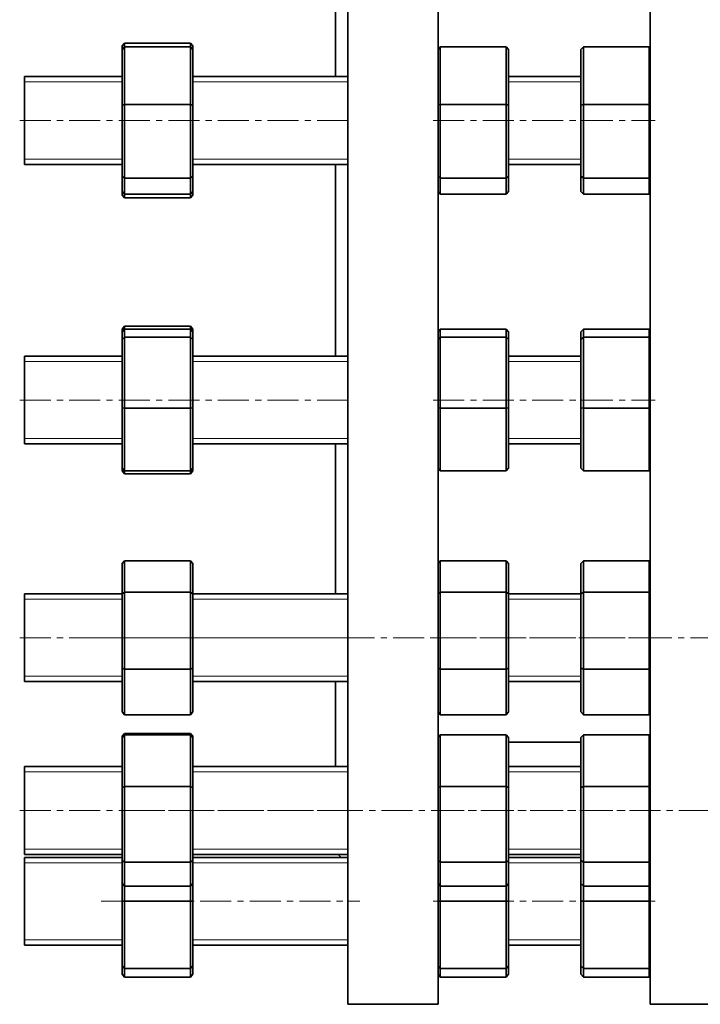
# Model space of a CAD drawing. Header units: millimetres. Extents: x -537 to 996, y 1 to 959.
# Tile 1 of 5: x -537 to -258, y 114 to 518. Entities that reach past the tile are written whole.
import ezdxf

# ---------------------------------------------------------------- set-up
doc = ezdxf.new("R2010")
doc.units = ezdxf.units.MM
doc.linetypes.add('CENTERX2', pattern=[20.32, 12.7, -2.54, 2.54, -2.54])
doc.layers.add('NOTE', color=7, linetype='Continuous')

msp = doc.modelspace()

# ---------------------------------------------------------------- linework, layer by layer
at = {"color": 7, "linetype": 'Continuous', "lineweight": 35}
for p, q in [((-407.05, 494.49), (-407.05, 536.72)), ((-402.05, 114.22), (-402.05, 536.72)), ((-365.05, 114.22), (-365.05, 536.72)), ((-278.05, 114.22), (-278.05, 536.72)), ((-493.55, 508.25), (-494.55, 507.09)), ((-494.55, 505.59), (-494.55, 507.09)), ((-494.55, 505.59), (-493.55, 506.69)), ((-494.55, 482.85), (-494.55, 505.59)), ((-493.55, 508.25), (-493.55, 506.69)), ((-466.55, 508.25), (-493.55, 508.25)), ((-493.55, 506.69), (-493.55, 483.09)), ((-466.55, 506.69), (-493.55, 506.69)), ((-466.55, 506.69), (-466.55, 508.25)), ((-466.55, 508.25), (-465.55, 507.09)), ((-466.55, 483.09), (-466.55, 506.69)), ((-465.55, 505.59), (-466.55, 506.69)), ((-465.55, 507.09), (-465.55, 505.59)), ((-465.55, 505.59), (-465.55, 482.85)), ((-365.05, 505.66), (-364.12, 506.69)), ((-364.12, 506.69), (-364.12, 483.09)), ((-337.12, 506.69), (-364.12, 506.69)), ((-337.12, 483.09), (-337.12, 506.69)), ((-336.12, 505.59), (-337.12, 506.69)), ((-336.12, 505.59), (-336.12, 482.85)), ((-306.47, 505.59), (-305.47, 506.69)), ((-306.47, 482.85), (-306.47, 505.59)), ((-305.47, 506.69), (-305.47, 483.09)), ((-278.47, 506.69), (-305.47, 506.69)), ((-278.47, 483.09), (-278.47, 506.69)), ((-278.05, 506.23), (-278.47, 506.69)), ((-494.55, 494.49), (-534.55, 494.49)), ((-534.55, 458.49), (-534.55, 494.49)), ((-402.05, 494.49), (-465.55, 494.49)), ((-306.47, 494.49), (-336.12, 494.49)), ((-494.55, 482.85), (-493.55, 483.09)), ((-494.55, 453.75), (-494.55, 482.85)), ((-493.55, 483.09), (-493.55, 452.89)), ((-466.55, 483.09), (-493.55, 483.09)), ((-466.55, 483.09), (-465.55, 482.85)), ((-466.55, 452.89), (-466.55, 483.09)), ((-465.55, 482.85), (-465.55, 453.75)), ((-365.05, 482.87), (-364.12, 483.09)), ((-364.12, 483.09), (-364.12, 452.89)), ((-337.12, 483.09), (-364.12, 483.09)), ((-337.12, 452.89), (-337.12, 483.09)), ((-337.12, 483.09), (-336.12, 482.85)), ((-336.12, 482.85), (-336.12, 453.75)), ((-306.47, 482.85), (-305.47, 483.09)), ((-306.47, 453.75), (-306.47, 482.85)), ((-305.47, 483.09), (-305.47, 452.89)), ((-278.47, 483.09), (-305.47, 483.09)), ((-278.47, 452.89), (-278.47, 483.09)), ((-278.47, 483.09), (-278.05, 482.99)), ((-534.55, 458.49), (-494.55, 458.49)), ((-465.55, 458.49), (-402.05, 458.49)), ((-407.05, 379.93), (-407.05, 458.49)), ((-336.12, 458.49), (-306.47, 458.49)), ((-494.55, 453.75), (-493.55, 452.89)), ((-494.55, 447.39), (-494.55, 453.75)), ((-466.55, 452.89), (-493.55, 452.89)), ((-493.55, 452.89), (-493.55, 446.29)), ((-466.55, 452.89), (-465.55, 453.75)), ((-466.55, 446.29), (-466.55, 452.89)), ((-465.55, 453.75), (-465.55, 447.39)), ((-365.05, 453.69), (-364.12, 452.89)), ((-337.12, 452.89), (-364.12, 452.89)), ((-364.12, 452.89), (-364.12, 446.29)), ((-337.12, 452.89), (-336.12, 453.75)), ((-337.12, 446.29), (-337.12, 452.89)), ((-336.12, 453.75), (-336.12, 447.39)), ((-306.47, 453.75), (-305.47, 452.89)), ((-306.47, 447.39), (-306.47, 453.75)), ((-278.47, 452.89), (-305.47, 452.89)), ((-305.47, 452.89), (-305.47, 446.29)), ((-278.47, 452.89), (-278.05, 453.25)), ((-278.47, 446.29), (-278.47, 452.89)), ((-493.55, 446.29), (-494.55, 447.39)), ((-494.55, 445.89), (-494.55, 447.39)), ((-494.55, 445.89), (-493.55, 444.74)), ((-466.55, 446.29), (-493.55, 446.29)), ((-493.55, 446.29), (-493.55, 444.74)), ((-466.55, 444.74), (-493.55, 444.74)), ((-466.55, 446.29), (-465.55, 447.39)), ((-466.55, 444.74), (-466.55, 446.29)), ((-465.55, 445.89), (-466.55, 444.74)), ((-465.55, 447.39), (-465.55, 445.89)), ((-364.12, 446.29), (-365.05, 447.32)), ((-337.12, 446.29), (-364.12, 446.29)), ((-337.12, 446.29), (-336.12, 447.39)), ((-305.47, 446.29), (-306.47, 447.39)), ((-278.47, 446.29), (-305.47, 446.29)), ((-278.47, 446.29), (-278.05, 446.75)), ((-493.55, 392.13), (-494.55, 391.03)), ((-493.55, 392.13), (-493.55, 390.94)), ((-466.55, 392.13), (-493.55, 392.13)), ((-466.55, 390.94), (-466.55, 392.13)), ((-466.55, 392.13), (-465.55, 391.03)), ((-494.55, 389.89), (-494.55, 391.03)), ((-493.55, 390.94), (-494.55, 389.89)), ((-494.55, 386.69), (-494.55, 389.89)), ((-494.55, 386.69), (-493.55, 387.62)), ((-493.55, 390.94), (-493.55, 387.62)), ((-466.55, 390.94), (-493.55, 390.94)), ((-493.55, 387.62), (-493.55, 358.61)), ((-466.55, 387.62), (-493.55, 387.62)), ((-466.55, 387.62), (-466.55, 390.94)), ((-465.55, 389.89), (-466.55, 390.94)), ((-466.55, 358.61), (-466.55, 387.62)), ((-465.55, 386.69), (-466.55, 387.62)), ((-465.55, 391.03), (-465.55, 389.89)), ((-465.55, 389.89), (-465.55, 386.69)), ((-364.12, 390.94), (-365.05, 389.95)), ((-365.05, 386.75), (-364.12, 387.62)), ((-364.12, 390.94), (-364.12, 387.62)), ((-337.12, 390.94), (-364.12, 390.94)), ((-364.12, 387.62), (-364.12, 358.61)), ((-337.12, 387.62), (-364.12, 387.62)), ((-337.12, 387.62), (-337.12, 390.94)), ((-336.12, 389.89), (-337.12, 390.94)), ((-337.12, 358.61), (-337.12, 387.62)), ((-336.12, 386.69), (-337.12, 387.62)), ((-336.12, 389.89), (-336.12, 386.69)), ((-305.47, 390.94), (-306.47, 389.89)), ((-306.47, 386.69), (-306.47, 389.89)), ((-306.47, 386.69), (-305.47, 387.62)), ((-305.47, 390.94), (-305.47, 387.62)), ((-278.47, 390.94), (-305.47, 390.94)), ((-305.47, 387.62), (-305.47, 358.61)), ((-278.47, 387.62), (-305.47, 387.62)), ((-278.47, 387.62), (-278.47, 390.94)), ((-278.05, 390.5), (-278.47, 390.94)), ((-278.47, 358.61), (-278.47, 387.62)), ((-278.05, 387.23), (-278.47, 387.62)), ((-494.55, 358.73), (-494.55, 386.69)), ((-465.55, 386.69), (-465.55, 358.73)), ((-336.12, 386.69), (-336.12, 358.73)), ((-306.47, 358.73), (-306.47, 386.69)), ((-494.55, 379.93), (-534.55, 379.93)), ((-534.55, 343.93), (-534.55, 379.93)), ((-402.05, 379.93), (-465.55, 379.93)), ((-306.47, 379.93), (-336.12, 379.93)), ((-494.55, 358.73), (-493.55, 358.61)), ((-494.55, 333.98), (-494.55, 358.73)), ((-466.55, 358.61), (-493.55, 358.61)), ((-493.55, 358.61), (-493.55, 332.92)), ((-466.55, 358.61), (-465.55, 358.73)), ((-466.55, 332.92), (-466.55, 358.61)), ((-465.55, 358.73), (-465.55, 333.98)), ((-365.05, 358.73), (-364.12, 358.61)), ((-364.12, 358.61), (-364.12, 332.92)), ((-337.12, 358.61), (-364.12, 358.61)), ((-337.12, 358.61), (-336.12, 358.73)), ((-337.12, 332.92), (-337.12, 358.61)), ((-336.12, 358.73), (-336.12, 333.98)), ((-306.47, 358.73), (-305.47, 358.61)), ((-306.47, 333.98), (-306.47, 358.73)), ((-278.47, 358.61), (-305.47, 358.61)), ((-305.47, 358.61), (-305.47, 332.92)), ((-278.47, 358.61), (-278.05, 358.66)), ((-278.47, 332.92), (-278.47, 358.61)), ((-534.55, 343.93), (-494.55, 343.93)), ((-465.55, 343.93), (-402.05, 343.93)), ((-407.05, 282.48), (-407.05, 343.93)), ((-336.12, 343.93), (-306.47, 343.93)), ((-494.55, 333.98), (-493.55, 332.92)), ((-494.55, 332.83), (-494.55, 333.98)), ((-494.55, 332.83), (-493.55, 331.73)), ((-466.55, 332.92), (-493.55, 332.92)), ((-493.55, 332.92), (-493.55, 331.73)), ((-466.55, 331.73), (-493.55, 331.73)), ((-466.55, 332.92), (-465.55, 333.98)), ((-466.55, 331.73), (-466.55, 332.92)), ((-465.55, 332.83), (-466.55, 331.73)), ((-465.55, 333.98), (-465.55, 332.83)), ((-365.05, 333.91), (-364.12, 332.92)), ((-337.12, 332.92), (-364.12, 332.92)), ((-337.12, 332.92), (-336.12, 333.98)), ((-306.47, 333.98), (-305.47, 332.92)), ((-278.47, 332.92), (-305.47, 332.92)), ((-278.47, 332.92), (-278.05, 333.36)), ((-493.55, 296.06), (-494.55, 294.91)), ((-494.55, 282.47), (-494.55, 294.91)), ((-493.55, 296.06), (-493.55, 283.15)), ((-466.55, 296.06), (-493.55, 296.06)), ((-466.55, 283.15), (-466.55, 296.06)), ((-465.55, 294.91), (-466.55, 296.06)), ((-465.55, 294.91), (-465.55, 282.47)), ((-364.12, 296.06), (-365.05, 294.99)), ((-364.12, 296.06), (-364.12, 283.15)), ((-337.12, 296.06), (-364.12, 296.06)), ((-337.12, 283.15), (-337.12, 296.06)), ((-336.12, 294.91), (-337.12, 296.06)), ((-336.12, 294.91), (-336.12, 282.47)), ((-305.47, 296.06), (-306.47, 294.91)), ((-306.47, 282.47), (-306.47, 294.91)), ((-305.47, 296.06), (-305.47, 283.15)), ((-278.47, 296.06), (-305.47, 296.06)), ((-278.47, 283.15), (-278.47, 296.06)), ((-278.05, 295.58), (-278.47, 296.06)), ((-494.55, 282.47), (-493.55, 283.15)), ((-493.55, 283.15), (-493.55, 251.57)), ((-466.55, 283.15), (-493.55, 283.15)), ((-466.55, 251.57), (-466.55, 283.15)), ((-465.55, 282.47), (-466.55, 283.15)), ((-365.05, 282.51), (-364.12, 283.15)), ((-364.12, 283.15), (-364.12, 251.57)), ((-337.12, 283.15), (-364.12, 283.15)), ((-337.12, 251.57), (-337.12, 283.15)), ((-336.12, 282.47), (-337.12, 283.15)), ((-306.47, 282.47), (-305.47, 283.15)), ((-305.47, 283.15), (-305.47, 251.57)), ((-278.47, 283.15), (-305.47, 283.15)), ((-278.47, 251.57), (-278.47, 283.15)), ((-278.05, 282.86), (-278.47, 283.15)), ((-494.55, 282.48), (-534.55, 282.48)), ((-534.55, 246.48), (-534.55, 282.48)), ((-494.55, 252.04), (-494.55, 282.47)), ((-402.05, 282.48), (-465.55, 282.48)), ((-465.55, 282.47), (-465.55, 252.04)), ((-306.47, 282.48), (-336.12, 282.48)), ((-336.12, 282.47), (-336.12, 252.04)), ((-306.47, 252.04), (-306.47, 282.47)), ((-494.55, 252.04), (-493.55, 251.57)), ((-494.55, 234.05), (-494.55, 252.04)), ((-466.55, 251.57), (-493.55, 251.57)), ((-493.55, 251.57), (-493.55, 232.9)), ((-466.55, 251.57), (-465.55, 252.04)), ((-466.55, 232.9), (-466.55, 251.57)), ((-465.55, 252.04), (-465.55, 234.05)), ((-365.05, 252.01), (-364.12, 251.57)), ((-364.12, 251.57), (-364.12, 232.9)), ((-337.12, 251.57), (-364.12, 251.57)), ((-337.12, 251.57), (-336.12, 252.04)), ((-337.12, 232.9), (-337.12, 251.57)), ((-336.12, 252.04), (-336.12, 234.05)), ((-306.47, 234.05), (-306.47, 252.04)), ((-306.47, 252.04), (-305.47, 251.57)), ((-305.47, 251.57), (-305.47, 232.9)), ((-278.47, 251.57), (-305.47, 251.57)), ((-278.47, 251.57), (-278.05, 251.76)), ((-278.47, 232.9), (-278.47, 251.57)), ((-534.55, 246.48), (-494.55, 246.48)), ((-465.55, 246.48), (-402.05, 246.48)), ((-407.05, 211.68), (-407.05, 246.48)), ((-336.12, 246.48), (-306.47, 246.48)), ((-494.55, 234.05), (-493.55, 232.9)), ((-466.55, 232.9), (-493.55, 232.9)), ((-466.55, 232.9), (-465.55, 234.05)), ((-365.05, 233.98), (-364.12, 232.9)), ((-337.12, 232.9), (-364.12, 232.9)), ((-337.12, 232.9), (-336.12, 234.05)), ((-306.47, 234.05), (-305.47, 232.9)), ((-278.47, 232.9), (-305.47, 232.9)), ((-278.47, 232.9), (-278.05, 233.38)), ((-493.55, 225.26), (-494.55, 224.11)), ((-493.55, 224.74), (-494.55, 223.61)), ((-494.55, 223.61), (-494.55, 224.11)), ((-494.55, 203.14), (-494.55, 223.61)), ((-493.55, 225.26), (-493.55, 224.74)), ((-466.55, 225.26), (-493.55, 225.26)), ((-493.55, 224.74), (-493.55, 203.49)), ((-466.55, 224.74), (-493.55, 224.74)), ((-466.55, 224.74), (-466.55, 225.26)), ((-465.55, 224.11), (-466.55, 225.26)), ((-466.55, 203.49), (-466.55, 224.74)), ((-465.55, 223.61), (-466.55, 224.74)), ((-465.55, 224.11), (-465.55, 223.61)), ((-465.55, 223.61), (-465.55, 203.14)), ((-364.12, 224.74), (-365.05, 223.69)), ((-364.12, 224.74), (-364.12, 203.49)), ((-337.12, 224.74), (-364.12, 224.74)), ((-337.12, 203.49), (-337.12, 224.74)), ((-336.12, 223.61), (-337.12, 224.74)), ((-336.12, 223.61), (-336.12, 203.14)), ((-305.47, 224.74), (-306.47, 223.61)), ((-306.47, 203.14), (-306.47, 223.61)), ((-305.47, 224.74), (-305.47, 203.49)), ((-278.47, 224.74), (-305.47, 224.74)), ((-278.47, 203.49), (-278.47, 224.74)), ((-278.05, 224.27), (-278.47, 224.74)), ((-336.12, 221.72), (-306.47, 221.72)), ((-494.55, 211.68), (-534.55, 211.68)), ((-534.55, 175.68), (-534.55, 211.68)), ((-402.05, 211.68), (-465.55, 211.68)), ((-306.47, 211.68), (-336.12, 211.68)), ((-494.55, 203.14), (-493.55, 203.49)), ((-494.55, 173.21), (-494.55, 203.14)), ((-493.55, 203.49), (-493.55, 172.43)), ((-466.55, 203.49), (-493.55, 203.49)), ((-466.55, 172.43), (-466.55, 203.49)), ((-465.55, 203.14), (-466.55, 203.49)), ((-465.55, 203.14), (-465.55, 173.21)), ((-365.05, 203.16), (-364.12, 203.49)), ((-337.12, 203.49), (-364.12, 203.49)), ((-364.12, 203.49), (-364.12, 172.43)), ((-336.12, 203.14), (-337.12, 203.49)), ((-337.12, 172.43), (-337.12, 203.49)), ((-336.12, 203.14), (-336.12, 173.21)), ((-306.47, 203.14), (-305.47, 203.49)), ((-306.47, 173.21), (-306.47, 203.14)), ((-278.47, 203.49), (-305.47, 203.49)), ((-305.47, 203.49), (-305.47, 172.43)), ((-278.47, 172.43), (-278.47, 203.49)), ((-278.05, 203.34), (-278.47, 203.49)), ((-534.55, 175.68), (-494.55, 175.68)), ((-494.55, 174.46), (-534.55, 174.46)), ((-534.55, 138.46), (-534.55, 174.46)), ((-465.55, 175.68), (-402.05, 175.68)), ((-402.05, 174.46), (-465.55, 174.46)), ((-406.02, 175.68), (-404.79, 174.46)), ((-336.12, 175.68), (-306.47, 175.68)), ((-306.47, 174.46), (-336.12, 174.46)), ((-494.55, 173.21), (-493.55, 172.43)), ((-494.55, 163.75), (-494.55, 173.21)), ((-466.55, 172.43), (-493.55, 172.43)), ((-493.55, 172.43), (-493.55, 162.62)), ((-466.55, 172.43), (-465.55, 173.21)), ((-466.55, 162.62), (-466.55, 172.43)), ((-465.55, 173.21), (-465.55, 163.75)), ((-365.05, 173.16), (-364.12, 172.43)), ((-337.12, 172.43), (-364.12, 172.43)), ((-364.12, 172.43), (-364.12, 162.62)), ((-337.12, 172.43), (-336.12, 173.21)), ((-337.12, 162.62), (-337.12, 172.43)), ((-336.12, 173.21), (-336.12, 163.75)), ((-306.47, 173.21), (-305.47, 172.43)), ((-306.47, 163.75), (-306.47, 173.21)), ((-278.47, 172.43), (-305.47, 172.43)), ((-305.47, 172.43), (-305.47, 162.62)), ((-278.47, 172.43), (-278.05, 172.75)), ((-278.47, 162.62), (-278.47, 172.43)), ((-494.55, 163.75), (-493.55, 162.62)), ((-494.55, 156.46), (-494.55, 163.75)), ((-466.55, 162.62), (-493.55, 162.62)), ((-493.55, 162.62), (-493.55, 156.46)), ((-466.55, 162.62), (-465.55, 163.75)), ((-466.55, 156.46), (-466.55, 162.62)), ((-465.55, 163.75), (-465.55, 156.46)), ((-365.05, 163.68), (-364.12, 162.62)), ((-337.12, 162.62), (-364.12, 162.62)), ((-364.12, 162.62), (-364.12, 156.46)), ((-337.12, 162.62), (-336.12, 163.75)), ((-337.12, 156.46), (-337.12, 162.62)), ((-336.12, 163.75), (-336.12, 156.46)), ((-306.47, 163.75), (-305.47, 162.62)), ((-306.47, 156.46), (-306.47, 163.75)), ((-278.47, 162.62), (-305.47, 162.62)), ((-305.47, 162.62), (-305.47, 156.46)), ((-278.47, 162.62), (-278.05, 163.09)), ((-278.47, 156.46), (-278.47, 162.62)), ((-494.55, 129.96), (-494.55, 156.46)), ((-494.55, 156.46), (-493.55, 156.46)), ((-493.55, 156.46), (-493.55, 128.96)), ((-466.55, 156.46), (-493.55, 156.46)), ((-466.55, 128.96), (-466.55, 156.46)), ((-465.55, 156.46), (-466.55, 156.46)), ((-465.55, 156.46), (-465.55, 129.96)), ((-365.05, 156.46), (-364.12, 156.46)), ((-364.12, 156.46), (-364.12, 128.96)), ((-337.12, 156.46), (-364.12, 156.46)), ((-337.12, 128.96), (-337.12, 156.46)), ((-336.12, 156.46), (-337.12, 156.46)), ((-336.12, 156.46), (-336.12, 129.96)), ((-306.47, 129.96), (-306.47, 156.46)), ((-306.47, 156.46), (-305.47, 156.46)), ((-278.47, 156.46), (-305.47, 156.46)), ((-305.47, 156.46), (-305.47, 128.96)), ((-278.05, 156.46), (-278.47, 156.46)), ((-278.47, 128.96), (-278.47, 156.46)), ((-534.55, 138.46), (-494.55, 138.46)), ((-465.55, 138.46), (-402.05, 138.46)), ((-336.12, 138.46), (-306.47, 138.46)), ((-494.55, 129.96), (-493.55, 128.96)), ((-494.55, 126.53), (-494.55, 129.96)), ((-466.55, 128.96), (-465.55, 129.96)), ((-465.55, 129.96), (-465.55, 126.53)), ((-365.05, 129.89), (-364.12, 128.96)), ((-337.12, 128.96), (-336.12, 129.96)), ((-336.12, 129.96), (-336.12, 126.53)), ((-306.47, 129.96), (-305.47, 128.96)), ((-306.47, 126.53), (-306.47, 129.96)), ((-278.47, 128.96), (-278.05, 129.37)), ((-494.55, 126.53), (-493.55, 125.4)), ((-466.55, 128.96), (-493.55, 128.96)), ((-493.55, 128.96), (-493.55, 125.4)), ((-466.55, 125.4), (-493.55, 125.4)), ((-466.55, 125.4), (-466.55, 128.96)), ((-466.55, 125.4), (-465.55, 126.53)), ((-365.05, 126.45), (-364.12, 125.4)), ((-337.12, 128.96), (-364.12, 128.96)), ((-364.12, 128.96), (-364.12, 125.4)), ((-337.12, 125.4), (-364.12, 125.4)), ((-337.12, 125.4), (-337.12, 128.96)), ((-337.12, 125.4), (-336.12, 126.53)), ((-306.47, 126.53), (-305.47, 125.4)), ((-278.47, 128.96), (-305.47, 128.96)), ((-305.47, 128.96), (-305.47, 125.4)), ((-278.47, 125.4), (-305.47, 125.4)), ((-278.47, 125.4), (-278.47, 128.96)), ((-278.47, 125.4), (-278.05, 125.87)), ((-402.05, 114.22), (-365.05, 114.22)), ((-278.05, 114.22), (-241.05, 114.22))]:
    msp.add_line(p, q, dxfattribs=at)
at = {"color": 7, "linetype": 'Continuous', "lineweight": 18}
for p, q in [((-494.55, 492.3), (-534.55, 492.3)), ((-402.05, 492.3), (-465.55, 492.3)), ((-306.47, 492.3), (-336.12, 492.3)), ((-534.55, 460.69), (-494.55, 460.69)), ((-465.55, 460.69), (-402.05, 460.69)), ((-336.12, 460.69), (-306.47, 460.69)), ((-494.55, 377.74), (-534.55, 377.74)), ((-402.05, 377.74), (-465.55, 377.74)), ((-306.47, 377.74), (-336.12, 377.74)), ((-534.55, 346.13), (-494.55, 346.13)), ((-465.55, 346.13), (-402.05, 346.13)), ((-336.12, 346.13), (-306.47, 346.13)), ((-494.55, 280.29), (-534.55, 280.29)), ((-402.05, 280.29), (-465.55, 280.29)), ((-306.47, 280.29), (-336.12, 280.29)), ((-534.55, 248.68), (-494.55, 248.68)), ((-465.55, 248.68), (-402.05, 248.68)), ((-336.12, 248.68), (-306.47, 248.68)), ((-494.55, 209.49), (-534.55, 209.49)), ((-402.05, 209.49), (-465.55, 209.49)), ((-306.47, 209.49), (-336.12, 209.49)), ((-534.55, 177.88), (-494.55, 177.88)), ((-465.55, 177.88), (-402.05, 177.88)), ((-336.12, 177.88), (-306.47, 177.88)), ((-494.55, 172.26), (-534.55, 172.26)), ((-402.05, 172.26), (-465.55, 172.26)), ((-306.47, 172.26), (-336.12, 172.26)), ((-534.55, 140.65), (-494.55, 140.65)), ((-465.55, 140.65), (-402.05, 140.65)), ((-336.12, 140.65), (-306.47, 140.65))]:
    msp.add_line(p, q, dxfattribs=at)
at = {"layer": 'NOTE', "linetype": 'CENTERX2', "lineweight": 18}
for p, q in [((-536.55, 476.49), (-400.05, 476.49)), ((-367.05, 476.49), (-276.05, 476.49)), ((-536.55, 361.93), (-400.05, 361.93)), ((-367.05, 361.93), (-276.05, 361.93)), ((-536.55, 264.48), (-400.05, 264.48)), ((-505.4, 264.48), (-58.55, 264.48)), ((-367.05, 264.48), (-276.05, 264.48)), ((-536.55, 193.68), (-400.05, 193.68)), ((-489.82, 193.68), (-102.87, 193.68)), ((-367.05, 193.68), (-276.05, 193.68)), ((-503.19, 156.46), (-397.05, 156.46)), ((-367.05, 156.46), (-276.05, 156.46))]:
    msp.add_line(p, q, dxfattribs=at)

doc.saveas('drawing.dxf')
